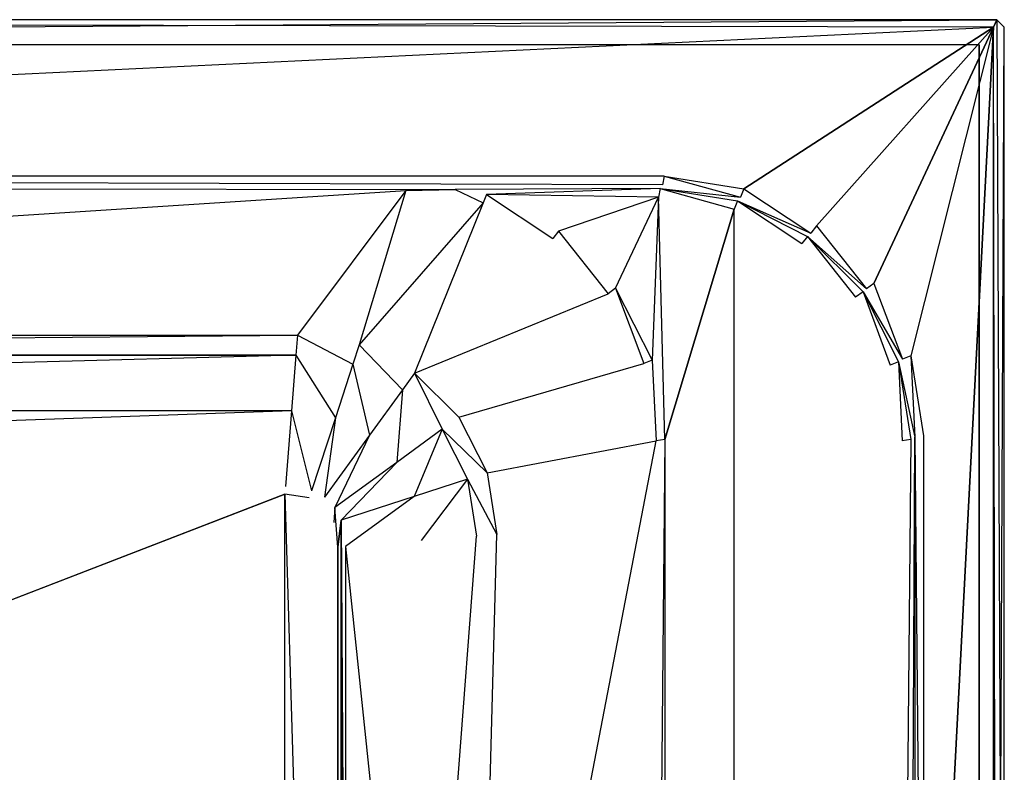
# Model space of a CAD drawing. Extents: x 0 to 1.4, y -0.7 to 0.
# Tile 7 of 7: x 1.01 to 1.4, y -0.3 to 0. Entities that reach past the tile are written whole.
import ezdxf

# ---------------------------------------------------------------- set-up
doc = ezdxf.new("R2010")
doc.units = 0
for name, color, linetype in [('L10_WANNE__N_BA147ARA2PWV__6___', 7, 'CONTINUOUS'), ('L11_WANNE__N_BA147ARA2PWV__7___', 7, 'CONTINUOUS'), ('L12_WANNE__N_BA147ARA2PWV__9___', 7, 'CONTINUOUS'), ('L13_WANNE__N_BA147ARA2PWV__10__', 7, 'CONTINUOUS'), ('L4_WANNE__N_BA147ARA2PWV__9___R', 7, 'CONTINUOUS'), ('L5_WANNE__N_BA147ARA2PWV__1___R', 7, 'CONTINUOUS'), ('L6_WANNE__N_BA147ARA2PWV__2___R', 7, 'CONTINUOUS'), ('L7_WANNE__N_BA147ARA2PWV__3___R', 7, 'CONTINUOUS'), ('L8_WANNE__N_BA147ARA2PWV__4___R', 7, 'CONTINUOUS'), ('L9_WANNE__N_BA147ARA2PWV__5___R', 7, 'CONTINUOUS')]:
    doc.layers.add(name, color=color, linetype=linetype)

msp = doc.modelspace()

# ---------------------------------------------------------------- linework, layer by layer
at = {"layer": 'L10_WANNE__N_BA147ARA2PWV__6___', "color": 8}
for points, invisible_edges in [([(1.193592, -0.072533, 0.442054), (1.18249, -0.067243, 0.444999), (1.162985, -0.067685, 0.44205), (1.193592, -0.072533, 0.442054)], 13), ([(1.18249, -0.067243, 0.444999), (1.193592, -0.072533, 0.442054), (1.19491, -0.069211, 0.444999), (1.18249, -0.067243, 0.444999)], 14), ([(1.221207, -0.086603, 0.442058), (1.19491, -0.069211, 0.444999), (1.193592, -0.072533, 0.442054), (1.221207, -0.086603, 0.442058)], 13), ([(1.19491, -0.069211, 0.444999), (1.221207, -0.086603, 0.442058), (1.223414, -0.083735, 0.445), (1.19491, -0.069211, 0.444999)], 14), ([(1.243122, -0.108517, 0.442059), (1.223414, -0.083735, 0.445), (1.221207, -0.086603, 0.442058), (1.243122, -0.108517, 0.442059)], 13), ([(1.223414, -0.083735, 0.445), (1.243122, -0.108517, 0.442059), (1.246034, -0.106356, 0.445), (1.223414, -0.083735, 0.445)], 14), ([(1.257191, -0.136132, 0.442059), (1.246034, -0.106356, 0.445), (1.243122, -0.108517, 0.442059), (1.257191, -0.136132, 0.442059)], 13), ([(1.246034, -0.106356, 0.445), (1.257191, -0.136132, 0.442059), (1.260558, -0.13486, 0.445), (1.246034, -0.106356, 0.445)], 14), ([(1.262039, -0.166743, 0.442055), (1.260558, -0.13486, 0.445), (1.257191, -0.136132, 0.442059), (1.262039, -0.166743, 0.442055)], 13), ([(1.260558, -0.13486, 0.445), (1.262039, -0.166743, 0.442055), (1.265525, -0.166221, 0.445), (1.260558, -0.13486, 0.445)], 14), ([(1.26204, -0.533257, 0.442053), (1.265525, -0.166221, 0.445), (1.262039, -0.166743, 0.442055), (1.26204, -0.533257, 0.442053)], 13), ([(1.265525, -0.166221, 0.445), (1.26204, -0.533257, 0.442053), (1.265525, -0.533779, 0.445), (1.265525, -0.166221, 0.445)], 14)]:
    msp.add_3dface(points, dxfattribs=dict(at, invisible_edges=invisible_edges))
at = {"layer": 'L11_WANNE__N_BA147ARA2PWV__7___', "color": 8}
for points, invisible_edges in [([(0.274958, -0.18785), (0.274958, -0.51215), (1.115042, -0.18785), (0.274958, -0.18785)], 13), ([(1.115042, -0.18785), (0.274958, -0.51215), (1.115042, -0.51215), (1.115042, -0.18785)], 10), ([(1.115042, -0.18785), (1.115042, -0.51215), (1.124702, -0.51062), (1.115042, -0.18785)], 13), ([(1.115042, -0.18785), (1.124702, -0.51062), (1.124702, -0.18938), (1.115042, -0.18785)], 10), ([(1.124702, -0.18938), (1.124702, -0.51062), (1.128943, -0.508459), (1.124702, -0.18938)], 13), ([(1.124702, -0.18938), (1.128943, -0.508459), (1.128943, -0.191541), (1.124702, -0.18938)], 15), ([(1.128943, -0.191541), (1.128943, -0.508459), (1.132309, -0.505093), (1.128943, -0.191541)], 15), ([(1.128943, -0.191541), (1.132309, -0.505093), (1.132309, -0.194907), (1.128943, -0.191541)], 15), ([(1.132309, -0.194907), (1.132309, -0.505093), (1.13447, -0.500852), (1.132309, -0.194907)], 15), ([(1.132309, -0.194907), (1.13447, -0.500852), (1.13447, -0.199148), (1.132309, -0.194907)], 15), ([(1.13447, -0.199148), (1.13447, -0.500852), (1.136, -0.491192), (1.13447, -0.199148)], 15), ([(1.13447, -0.199148), (1.136, -0.491192), (1.136, -0.208808), (1.13447, -0.199148)], 13)]:
    msp.add_3dface(points, dxfattribs=dict(at, invisible_edges=invisible_edges))
at = {"layer": 'L12_WANNE__N_BA147ARA2PWV__9___', "color": 8}
for points, invisible_edges in [([(0.003, 0, 0.422), (0.01, -0.01, 0.422), (1.397, 0, 0.422), (0.003, 0, 0.422)], 13), ([(1.397, 0, 0.422), (0.01, -0.01, 0.422), (1.39, -0.01, 0.422), (1.397, 0, 0.422)], 15), ([(1.397, 0, 0.422), (1.39, -0.01, 0.422), (1.397, -0.7, 0.422), (1.397, 0, 0.422)], 15), ([(1.397, 0, 0.422), (1.397, -0.7, 0.422), (1.4, -0.697, 0.422), (1.397, 0, 0.422)], 15), ([(1.397, 0, 0.422), (1.4, -0.697, 0.422), (1.4, -0.003, 0.422), (1.397, 0, 0.422)], 15), ([(1.39, -0.69, 0.422), (1.397, -0.7, 0.422), (1.39, -0.01, 0.422), (1.39, -0.69, 0.422)], 10)]:
    msp.add_3dface(points, dxfattribs=dict(at, invisible_edges=invisible_edges))
at = {"layer": 'L13_WANNE__N_BA147ARA2PWV__10__', "color": 8}
for points, invisible_edges in [([(0.01, -0.01, 0.422), (1.39, -0.01, 0.425), (1.39, -0.01, 0.422), (0.01, -0.01, 0.422)], 13), ([(1.39, -0.01, 0.425), (0.01, -0.01, 0.422), (0.01, -0.01, 0.425), (1.39, -0.01, 0.425)], 14), ([(1.39, -0.01, 0.422), (1.39, -0.69, 0.425), (1.39, -0.69, 0.422), (1.39, -0.01, 0.422)], 13), ([(1.39, -0.69, 0.425), (1.39, -0.01, 0.422), (1.39, -0.01, 0.425), (1.39, -0.69, 0.425)], 14)]:
    msp.add_3dface(points, dxfattribs=dict(at, invisible_edges=invisible_edges))
at = {"layer": 'L4_WANNE__N_BA147ARA2PWV__9___R', "color": 8}
for points, invisible_edges in [([(0.003, 0, 0.425), (0.01, -0.01, 0.425), (1.397, 0, 0.425), (0.003, 0, 0.425)], 13), ([(1.397, 0, 0.425), (0.01, -0.01, 0.425), (1.39, -0.01, 0.425), (1.397, 0, 0.425)], 15), ([(1.397, 0, 0.425), (1.39, -0.01, 0.425), (1.397, -0.7, 0.425), (1.397, 0, 0.425)], 15), ([(1.397, 0, 0.425), (1.397, -0.7, 0.425), (1.4, -0.697, 0.425), (1.397, 0, 0.425)], 15), ([(1.397, 0, 0.425), (1.4, -0.697, 0.425), (1.4, -0.003, 0.425), (1.397, 0, 0.425)], 10), ([(1.39, -0.69, 0.425), (1.397, -0.7, 0.425), (1.39, -0.01, 0.425), (1.39, -0.69, 0.425)], 10)]:
    msp.add_3dface(points, dxfattribs=dict(at, invisible_edges=invisible_edges))
at = {"layer": 'L5_WANNE__N_BA147ARA2PWV__1___R', "color": 8}
for points, invisible_edges in [([(1.265236, -0.061998, 0.459999), (0.164764, -0.062, 0.46), (1.264668, -0.06544, 0.457051), (1.265236, -0.061998, 0.459999)], 14), ([(1.264668, -0.06544, 0.457051), (0.164764, -0.062, 0.46), (0.165754, -0.06543, 0.457128), (1.264668, -0.06544, 0.457051)], 14), ([(1.295523, -0.070327, 0.457056), (1.265236, -0.061998, 0.459999), (1.264668, -0.06544, 0.457051), (1.295523, -0.070327, 0.457056)], 13), ([(1.265236, -0.061998, 0.459999), (1.295523, -0.070327, 0.457056), (1.296841, -0.067005, 0.459999), (1.265236, -0.061998, 0.459999)], 14), ([(1.323357, -0.084509, 0.457058), (1.296841, -0.067005, 0.459999), (1.295523, -0.070327, 0.457056), (1.323357, -0.084509, 0.457058)], 13), ([(1.296841, -0.067005, 0.459999), (1.323357, -0.084509, 0.457058), (1.325564, -0.081641, 0.46), (1.296841, -0.067005, 0.459999)], 14), ([(1.345446, -0.106598, 0.457059), (1.325564, -0.081641, 0.46), (1.323357, -0.084509, 0.457058), (1.345446, -0.106598, 0.457059)], 13), ([(1.325564, -0.081641, 0.46), (1.345446, -0.106598, 0.457059), (1.348358, -0.104437, 0.46), (1.325564, -0.081641, 0.46)], 14), ([(1.359628, -0.134432, 0.457057), (1.348358, -0.104437, 0.46), (1.345446, -0.106598, 0.457059), (1.359628, -0.134432, 0.457057)], 13), ([(1.348358, -0.104437, 0.46), (1.359628, -0.134432, 0.457057), (1.362993, -0.13316, 0.46), (1.348358, -0.104437, 0.46)], 14), ([(1.364514, -0.165286, 0.457054), (1.362993, -0.13316, 0.46), (1.359628, -0.134432, 0.457057), (1.364514, -0.165286, 0.457054)], 13), ([(1.362993, -0.13316, 0.46), (1.364514, -0.165286, 0.457054), (1.368, -0.164764, 0.46), (1.362993, -0.13316, 0.46)], 14), ([(1.364514, -0.165286, 0.457054), (1.368001, -0.535236, 0.459999), (1.368, -0.164764, 0.46), (1.364514, -0.165286, 0.457054)], 14), ([(1.368001, -0.535236, 0.459999), (1.364514, -0.165286, 0.457054), (1.364514, -0.534714, 0.457054), (1.368001, -0.535236, 0.459999)], 13)]:
    msp.add_3dface(points, dxfattribs=dict(at, invisible_edges=invisible_edges))
at = {"layer": 'L6_WANNE__N_BA147ARA2PWV__2___R', "color": 8}
for points, invisible_edges in [([(0.003, 0, 0.457), (1.395757, -0.003, 0.46), (1.397, 0, 0.457), (0.003, 0, 0.457)], 13), ([(1.395757, -0.003, 0.46), (0.003, 0, 0.457), (0.004243, -0.003, 0.46), (1.395757, -0.003, 0.46)], 14), ([(0.003, 0, 0.425), (1.397, 0, 0.457), (1.397, 0, 0.425), (0.003, 0, 0.425)], 13), ([(1.397, 0, 0.457), (0.003, 0, 0.425), (0.003, 0, 0.457), (1.397, 0, 0.457)], 14), ([(1.397, -0.004243, 0.46), (1.397, 0, 0.457), (1.395757, -0.003, 0.46), (1.397, -0.004243, 0.46)], 13), ([(1.397, 0, 0.457), (1.397, -0.004243, 0.46), (1.4, -0.003, 0.457), (1.397, 0, 0.457)], 14), ([(1.397, 0, 0.425), (1.4, -0.003, 0.457), (1.4, -0.003, 0.425), (1.397, 0, 0.425)], 13), ([(1.4, -0.003, 0.457), (1.397, 0, 0.425), (1.397, 0, 0.457), (1.4, -0.003, 0.457)], 14), ([(0.004243, -0.003, 0.46), (0.164764, -0.062, 0.46), (1.395757, -0.003, 0.46), (0.004243, -0.003, 0.46)], 13), ([(1.395757, -0.003, 0.46), (0.164764, -0.062, 0.46), (1.265236, -0.061998, 0.459999), (1.395757, -0.003, 0.46)], 15), ([(1.395757, -0.003, 0.46), (1.265236, -0.061998, 0.459999), (1.296841, -0.067005, 0.459999), (1.395757, -0.003, 0.46)], 9), ([(1.395757, -0.003, 0.46), (1.296841, -0.067005, 0.459999), (1.325564, -0.081641, 0.46), (1.395757, -0.003, 0.46)], 10), ([(1.395757, -0.003, 0.46), (1.325564, -0.081641, 0.46), (1.348358, -0.104437, 0.46), (1.395757, -0.003, 0.46)], 10), ([(1.395757, -0.003, 0.46), (1.348358, -0.104437, 0.46), (1.362993, -0.13316, 0.46), (1.395757, -0.003, 0.46)], 14), ([(1.395757, -0.003, 0.46), (1.362993, -0.13316, 0.46), (1.368, -0.164764, 0.46), (1.395757, -0.003, 0.46)], 12), ([(1.395757, -0.003, 0.46), (1.368, -0.164764, 0.46), (1.368001, -0.535236, 0.459999), (1.395757, -0.003, 0.46)], 9), ([(1.395757, -0.003, 0.46), (1.368001, -0.535236, 0.459999), (1.395757, -0.697, 0.46), (1.395757, -0.003, 0.46)], 10), ([(1.395757, -0.003, 0.46), (1.395757, -0.697, 0.46), (1.397, -0.695757, 0.46), (1.395757, -0.003, 0.46)], 11), ([(1.395757, -0.003, 0.46), (1.397, -0.695757, 0.46), (1.397, -0.004243, 0.46), (1.395757, -0.003, 0.46)], 15), ([(1.4, -0.003, 0.457), (1.397, -0.695757, 0.46), (1.4, -0.697, 0.457), (1.4, -0.003, 0.457)], 13), ([(1.397, -0.695757, 0.46), (1.4, -0.003, 0.457), (1.397, -0.004243, 0.46), (1.397, -0.695757, 0.46)], 14), ([(1.4, -0.003, 0.425), (1.4, -0.697, 0.457), (1.4, -0.697, 0.425), (1.4, -0.003, 0.425)], 13), ([(1.4, -0.697, 0.457), (1.4, -0.003, 0.425), (1.4, -0.003, 0.457), (1.4, -0.697, 0.457)], 14)]:
    msp.add_3dface(points, dxfattribs=dict(at, invisible_edges=invisible_edges))
at = {"layer": 'L7_WANNE__N_BA147ARA2PWV__3___R', "color": 8}
for points, invisible_edges in [([(1.263644, -0.066802, 0.447948), (1.18249, -0.067243, 0.444999), (1.19491, -0.069211, 0.444999), (1.263644, -0.066802, 0.447948)], 14), ([(1.263644, -0.066802, 0.447948), (1.19491, -0.069211, 0.444999), (1.263076, -0.070244, 0.445), (1.263644, -0.066802, 0.447948)], 14), ([(1.293032, -0.074988, 0.444999), (1.263644, -0.066802, 0.447948), (1.263076, -0.070244, 0.445), (1.293032, -0.074988, 0.444999)], 13), ([(1.263644, -0.066802, 0.447948), (1.293032, -0.074988, 0.444999), (1.29435, -0.071667, 0.447944), (1.263644, -0.066802, 0.447948)], 14), ([(1.319843, -0.088649, 0.444999), (1.29435, -0.071667, 0.447944), (1.293032, -0.074988, 0.444999), (1.319843, -0.088649, 0.444999)], 13), ([(1.29435, -0.071667, 0.447944), (1.319843, -0.088649, 0.444999), (1.32205, -0.085782, 0.447942), (1.29435, -0.071667, 0.447944)], 14), ([(1.34112, -0.109926, 0.445), (1.32205, -0.085782, 0.447942), (1.319843, -0.088649, 0.444999), (1.34112, -0.109926, 0.445)], 13), ([(1.32205, -0.085782, 0.447942), (1.34112, -0.109926, 0.445), (1.344033, -0.107765, 0.447941), (1.32205, -0.085782, 0.447942)], 14), ([(1.35478, -0.136737, 0.445), (1.344033, -0.107765, 0.447941), (1.34112, -0.109926, 0.445), (1.35478, -0.136737, 0.445)], 13), ([(1.344033, -0.107765, 0.447941), (1.35478, -0.136737, 0.445), (1.358147, -0.135465, 0.447943), (1.344033, -0.107765, 0.447941)], 14), ([(1.359524, -0.166693, 0.445001), (1.358147, -0.135465, 0.447943), (1.35478, -0.136737, 0.445), (1.359524, -0.166693, 0.445001)], 13), ([(1.358147, -0.135465, 0.447943), (1.359524, -0.166693, 0.445001), (1.363011, -0.166171, 0.447946), (1.358147, -0.135465, 0.447943)], 14), ([(1.359525, -0.533307, 0.445), (1.363011, -0.166171, 0.447946), (1.359524, -0.166693, 0.445001), (1.359525, -0.533307, 0.445)], 13), ([(1.363011, -0.166171, 0.447946), (1.359525, -0.533307, 0.445), (1.363011, -0.533829, 0.447946), (1.363011, -0.166171, 0.447946)], 14)]:
    msp.add_3dface(points, dxfattribs=dict(at, invisible_edges=invisible_edges))
at = {"layer": 'L8_WANNE__N_BA147ARA2PWV__4___R', "color": 8}
for points, invisible_edges in [([(1.223414, -0.083735, 0.445), (1.263076, -0.070244, 0.445), (1.19491, -0.069211, 0.444999), (1.223414, -0.083735, 0.445)], 13), ([(1.263076, -0.070244, 0.445), (1.223414, -0.083735, 0.445), (1.246034, -0.106356, 0.445), (1.263076, -0.070244, 0.445)], 10), ([(1.263076, -0.070244, 0.445), (1.246034, -0.106356, 0.445), (1.260558, -0.13486, 0.445), (1.263076, -0.070244, 0.445)], 13), ([(1.263076, -0.070244, 0.445), (1.260558, -0.13486, 0.445), (1.265525, -0.166221, 0.445), (1.263076, -0.070244, 0.445)], 10), ([(1.263076, -0.070244, 0.445), (1.265525, -0.166221, 0.445), (1.293032, -0.074988, 0.444999), (1.263076, -0.070244, 0.445)], 13), ([(1.293032, -0.074988, 0.444999), (1.265525, -0.166221, 0.445), (1.293032, -0.625011, 0.445001), (1.293032, -0.074988, 0.444999)], 10), ([(1.293032, -0.074988, 0.444999), (1.293032, -0.625011, 0.445001), (1.319843, -0.61135, 0.445), (1.293032, -0.074988, 0.444999)], 13), ([(1.293032, -0.074988, 0.444999), (1.319843, -0.61135, 0.445), (1.319843, -0.088649, 0.444999), (1.293032, -0.074988, 0.444999)], 15), ([(1.319843, -0.088649, 0.444999), (1.319843, -0.61135, 0.445), (1.34112, -0.590074, 0.445), (1.319843, -0.088649, 0.444999)], 15), ([(1.319843, -0.088649, 0.444999), (1.34112, -0.590074, 0.445), (1.34112, -0.109926, 0.445), (1.319843, -0.088649, 0.444999)], 15), ([(1.34112, -0.109926, 0.445), (1.34112, -0.590074, 0.445), (1.35478, -0.136737, 0.445), (1.34112, -0.109926, 0.445)], 15), ([(1.35478, -0.136737, 0.445), (1.34112, -0.590074, 0.445), (1.354781, -0.563263, 0.444999), (1.35478, -0.136737, 0.445)], 15), ([(1.35478, -0.136737, 0.445), (1.354781, -0.563263, 0.444999), (1.359524, -0.166693, 0.445001), (1.35478, -0.136737, 0.445)], 15), ([(1.265525, -0.533779, 0.445), (1.293032, -0.625011, 0.445001), (1.265525, -0.166221, 0.445), (1.265525, -0.533779, 0.445)], 10), ([(1.359524, -0.166693, 0.445001), (1.354781, -0.563263, 0.444999), (1.359525, -0.533307, 0.445), (1.359524, -0.166693, 0.445001)], 15)]:
    msp.add_3dface(points, dxfattribs=dict(at, invisible_edges=invisible_edges))
at = {"layer": 'L9_WANNE__N_BA147ARA2PWV__5___R', "color": 8}
for points, invisible_edges in [([(0.27, -0.124849, 0.06), (1.162985, -0.067685, 0.44205), (0.165754, -0.06543, 0.457128), (0.27, -0.124849, 0.06)], 10), ([(0.165754, -0.06543, 0.457128), (1.162985, -0.067685, 0.44205), (1.18249, -0.067243, 0.444999), (0.165754, -0.06543, 0.457128)], 13), ([(0.165754, -0.06543, 0.457128), (1.18249, -0.067243, 0.444999), (1.263644, -0.066802, 0.447948), (0.165754, -0.06543, 0.457128)], 14), ([(0.165754, -0.06543, 0.457128), (1.263644, -0.066802, 0.447948), (1.264668, -0.06544, 0.457051), (0.165754, -0.06543, 0.457128)], 15), ([(1.263644, -0.066802, 0.447948), (1.295523, -0.070327, 0.457056), (1.264668, -0.06544, 0.457051), (1.263644, -0.066802, 0.447948)], 14), ([(1.162985, -0.067685, 0.44205), (0.27, -0.124849, 0.06), (1.12, -0.124848, 0.06), (1.162985, -0.067685, 0.44205)], 13), ([(1.144413, -0.128716, 0.06), (1.162985, -0.067685, 0.44205), (1.12, -0.124848, 0.06), (1.144413, -0.128716, 0.06)], 13), ([(1.162985, -0.067685, 0.44205), (1.144413, -0.128716, 0.06), (1.193592, -0.072533, 0.442054), (1.162985, -0.067685, 0.44205)], 14), ([(1.295523, -0.070327, 0.457056), (1.263644, -0.066802, 0.447948), (1.29435, -0.071667, 0.447944), (1.295523, -0.070327, 0.457056)], 13), ([(1.166435, -0.139937, 0.06), (1.193592, -0.072533, 0.442054), (1.144413, -0.128716, 0.06), (1.166435, -0.139937, 0.06)], 13), ([(1.193592, -0.072533, 0.442054), (1.166435, -0.139937, 0.06), (1.221207, -0.086603, 0.442058), (1.193592, -0.072533, 0.442054)], 14), ([(1.29435, -0.071667, 0.447944), (1.323357, -0.084509, 0.457058), (1.295523, -0.070327, 0.457056), (1.29435, -0.071667, 0.447944)], 14), ([(1.323357, -0.084509, 0.457058), (1.29435, -0.071667, 0.447944), (1.32205, -0.085782, 0.447942), (1.323357, -0.084509, 0.457058)], 13), ([(1.32205, -0.085782, 0.447942), (1.345446, -0.106598, 0.457059), (1.323357, -0.084509, 0.457058), (1.32205, -0.085782, 0.447942)], 14), ([(1.345446, -0.106598, 0.457059), (1.32205, -0.085782, 0.447942), (1.344033, -0.107765, 0.447941), (1.345446, -0.106598, 0.457059)], 13), ([(1.166435, -0.139937, 0.06), (1.243122, -0.108517, 0.442059), (1.221207, -0.086603, 0.442058), (1.166435, -0.139937, 0.06)], 14), ([(1.243122, -0.108517, 0.442059), (1.166435, -0.139937, 0.06), (1.183913, -0.157415, 0.06), (1.243122, -0.108517, 0.442059)], 13), ([(1.183913, -0.157415, 0.06), (1.257191, -0.136132, 0.442059), (1.243122, -0.108517, 0.442059), (1.183913, -0.157415, 0.06)], 14), ([(1.344033, -0.107765, 0.447941), (1.359628, -0.134432, 0.457057), (1.345446, -0.106598, 0.457059), (1.344033, -0.107765, 0.447941)], 14), ([(1.359628, -0.134432, 0.457057), (1.344033, -0.107765, 0.447941), (1.358147, -0.135465, 0.447943), (1.359628, -0.134432, 0.457057)], 13), ([(0.270633, -0.132888, 0.03), (1.12, -0.124848, 0.06), (0.27, -0.124849, 0.06), (0.270633, -0.132888, 0.03)], 14), ([(1.12, -0.124848, 0.06), (0.270633, -0.132888, 0.03), (1.119367, -0.132888, 0.03), (1.12, -0.124848, 0.06)], 13), ([(1.141898, -0.136456, 0.03), (1.12, -0.124848, 0.06), (1.119367, -0.132888, 0.03), (1.141898, -0.136456, 0.03)], 13), ([(1.12, -0.124848, 0.06), (1.141898, -0.136456, 0.03), (1.144413, -0.128716, 0.06), (1.12, -0.124848, 0.06)], 14), ([(1.161652, -0.146522, 0.03), (1.144413, -0.128716, 0.06), (1.141898, -0.136456, 0.03), (1.161652, -0.146522, 0.03)], 13), ([(1.144413, -0.128716, 0.06), (1.161652, -0.146522, 0.03), (1.166435, -0.139937, 0.06), (1.144413, -0.128716, 0.06)], 14), ([(0.272361, -0.15485, 0.008038), (1.119367, -0.132888, 0.03), (0.270633, -0.132888, 0.03), (0.272361, -0.15485, 0.008038)], 13), ([(1.119367, -0.132888, 0.03), (0.272361, -0.15485, 0.008038), (1.117639, -0.15485, 0.008038), (1.119367, -0.132888, 0.03)], 14), ([(1.135026, -0.157604, 0.008038), (1.119367, -0.132888, 0.03), (1.117639, -0.15485, 0.008038), (1.135026, -0.157604, 0.008038)], 13), ([(1.119367, -0.132888, 0.03), (1.135026, -0.157604, 0.008038), (1.141898, -0.136456, 0.03), (1.119367, -0.132888, 0.03)], 14), ([(1.148582, -0.164511, 0.008038), (1.141898, -0.136456, 0.03), (1.135026, -0.157604, 0.008038), (1.148582, -0.164511, 0.008038)], 13), ([(1.141898, -0.136456, 0.03), (1.148582, -0.164511, 0.008038), (1.161652, -0.146522, 0.03), (1.141898, -0.136456, 0.03)], 14), ([(1.257191, -0.136132, 0.442059), (1.183913, -0.157415, 0.06), (1.195133, -0.179438, 0.06), (1.257191, -0.136132, 0.442059)], 13), ([(1.195133, -0.179438, 0.06), (1.262039, -0.166743, 0.442055), (1.257191, -0.136132, 0.442059), (1.195133, -0.179438, 0.06)], 14), ([(1.358147, -0.135465, 0.447943), (1.364514, -0.165286, 0.457054), (1.359628, -0.134432, 0.457057), (1.358147, -0.135465, 0.447943)], 14), ([(1.364514, -0.165286, 0.457054), (1.358147, -0.135465, 0.447943), (1.363011, -0.166171, 0.447946), (1.364514, -0.165286, 0.457054)], 13), ([(1.177328, -0.162198, 0.03), (1.166435, -0.139937, 0.06), (1.161652, -0.146522, 0.03), (1.177328, -0.162198, 0.03)], 13), ([(1.166435, -0.139937, 0.06), (1.177328, -0.162198, 0.03), (1.183913, -0.157415, 0.06), (1.166435, -0.139937, 0.06)], 14), ([(1.159339, -0.175268, 0.008038), (1.161652, -0.146522, 0.03), (1.148582, -0.164511, 0.008038), (1.159339, -0.175268, 0.008038)], 13), ([(1.161652, -0.146522, 0.03), (1.159339, -0.175268, 0.008038), (1.177328, -0.162198, 0.03), (1.161652, -0.146522, 0.03)], 14), ([(0.274722, -0.18485), (1.117639, -0.15485, 0.008038), (0.272361, -0.15485, 0.008038), (0.274722, -0.18485)], 13), ([(1.117639, -0.15485, 0.008038), (0.274722, -0.18485), (1.115278, -0.18485), (1.117639, -0.15485, 0.008038)], 14), ([(1.12564, -0.186491), (1.117639, -0.15485, 0.008038), (1.115278, -0.18485), (1.12564, -0.186491)], 13), ([(1.117639, -0.15485, 0.008038), (1.12564, -0.186491), (1.135026, -0.157604, 0.008038), (1.117639, -0.15485, 0.008038)], 14), ([(1.130728, -0.189084), (1.135026, -0.157604, 0.008038), (1.12564, -0.186491), (1.130728, -0.189084)], 13), ([(1.135026, -0.157604, 0.008038), (1.130728, -0.189084), (1.148582, -0.164511, 0.008038), (1.135026, -0.157604, 0.008038)], 14), ([(1.177328, -0.162198, 0.03), (1.195133, -0.179438, 0.06), (1.183913, -0.157415, 0.06), (1.177328, -0.162198, 0.03)], 14), ([(1.166246, -0.188824, 0.008038), (1.177328, -0.162198, 0.03), (1.159339, -0.175268, 0.008038), (1.166246, -0.188824, 0.008038)], 13), ([(1.177328, -0.162198, 0.03), (1.166246, -0.188824, 0.008038), (1.187394, -0.181952, 0.03), (1.177328, -0.162198, 0.03)], 14), ([(1.195133, -0.179438, 0.06), (1.177328, -0.162198, 0.03), (1.187394, -0.181952, 0.03), (1.195133, -0.179438, 0.06)], 13), ([(1.134766, -0.193122), (1.148582, -0.164511, 0.008038), (1.130728, -0.189084), (1.134766, -0.193122)], 13), ([(1.148582, -0.164511, 0.008038), (1.134766, -0.193122), (1.159339, -0.175268, 0.008038), (1.148582, -0.164511, 0.008038)], 14), ([(1.262039, -0.166743, 0.442055), (1.195133, -0.179438, 0.06), (1.199, -0.20385, 0.06), (1.262039, -0.166743, 0.442055)], 13), ([(1.199001, -0.49615, 0.06), (1.262039, -0.166743, 0.442055), (1.199, -0.20385, 0.06), (1.199001, -0.49615, 0.06)], 14), ([(1.262039, -0.166743, 0.442055), (1.199001, -0.49615, 0.06), (1.26204, -0.533257, 0.442053), (1.262039, -0.166743, 0.442055)], 13), ([(1.364514, -0.165286, 0.457054), (1.363011, -0.533829, 0.447946), (1.364514, -0.534714, 0.457054), (1.364514, -0.165286, 0.457054)], 13), ([(1.363011, -0.533829, 0.447946), (1.364514, -0.165286, 0.457054), (1.363011, -0.166171, 0.447946), (1.363011, -0.533829, 0.447946)], 14), ([(1.137359, -0.19821), (1.159339, -0.175268, 0.008038), (1.134766, -0.193122), (1.137359, -0.19821)], 13), ([(1.159339, -0.175268, 0.008038), (1.137359, -0.19821), (1.166246, -0.188824, 0.008038), (1.159339, -0.175268, 0.008038)], 14), ([(1.169, -0.206211, 0.008038), (1.187394, -0.181952, 0.03), (1.166246, -0.188824, 0.008038), (1.169, -0.206211, 0.008038)], 13), ([(1.187394, -0.181952, 0.03), (1.169, -0.206211, 0.008038), (1.190962, -0.204483, 0.03), (1.187394, -0.181952, 0.03)], 14), ([(1.187394, -0.181952, 0.03), (1.199, -0.20385, 0.06), (1.195133, -0.179438, 0.06), (1.187394, -0.181952, 0.03)], 14), ([(1.199, -0.20385, 0.06), (1.187394, -0.181952, 0.03), (1.190962, -0.204483, 0.03), (1.199, -0.20385, 0.06)], 13), ([(0.274722, -0.18485), (0.274958, -0.18785), (1.115278, -0.18485), (0.274722, -0.18485)], 15), ([(1.115278, -0.18485), (0.274958, -0.18785), (1.115042, -0.18785), (1.115278, -0.18485)], 15), ([(1.115278, -0.18485), (1.115042, -0.18785), (1.124702, -0.18938), (1.115278, -0.18485)], 15), ([(1.115278, -0.18485), (1.124702, -0.18938), (1.12564, -0.186491), (1.115278, -0.18485)], 15), ([(1.12564, -0.186491), (1.124702, -0.18938), (1.128943, -0.191541), (1.12564, -0.186491)], 15), ([(1.12564, -0.186491), (1.128943, -0.191541), (1.130728, -0.189084), (1.12564, -0.186491)], 15), ([(1.130728, -0.189084), (1.128943, -0.191541), (1.132309, -0.194907), (1.130728, -0.189084)], 15), ([(1.130728, -0.189084), (1.132309, -0.194907), (1.134766, -0.193122), (1.130728, -0.189084)], 15), ([(1.139, -0.208572), (1.166246, -0.188824, 0.008038), (1.137359, -0.19821), (1.139, -0.208572)], 13), ([(1.166246, -0.188824, 0.008038), (1.139, -0.208572), (1.169, -0.206211, 0.008038), (1.166246, -0.188824, 0.008038)], 14), ([(1.134766, -0.193122), (1.132309, -0.194907), (1.13447, -0.199148), (1.134766, -0.193122)], 15), ([(1.134766, -0.193122), (1.13447, -0.199148), (1.136, -0.208808), (1.134766, -0.193122)], 10), ([(1.134766, -0.193122), (1.136, -0.208808), (1.137359, -0.19821), (1.134766, -0.193122)], 13), ([(1.137359, -0.19821), (1.136, -0.208808), (1.137359, -0.50179), (1.137359, -0.19821)], 10), ([(1.137359, -0.19821), (1.137359, -0.50179), (1.139, -0.491428), (1.137359, -0.19821)], 8), ([(1.137359, -0.19821), (1.139, -0.491428), (1.139, -0.208572), (1.137359, -0.19821)], 14), ([(1.139, -0.208572), (1.169, -0.493789, 0.008038), (1.169, -0.206211, 0.008038), (1.139, -0.208572)], 14), ([(1.190962, -0.204483, 0.03), (1.169, -0.493789, 0.008038), (1.190962, -0.495517, 0.03), (1.190962, -0.204483, 0.03)], 13), ([(1.169, -0.493789, 0.008038), (1.190962, -0.204483, 0.03), (1.169, -0.206211, 0.008038), (1.169, -0.493789, 0.008038)], 14), ([(1.199, -0.20385, 0.06), (1.190962, -0.495517, 0.03), (1.199001, -0.49615, 0.06), (1.199, -0.20385, 0.06)], 13), ([(1.190962, -0.495517, 0.03), (1.199, -0.20385, 0.06), (1.190962, -0.204483, 0.03), (1.190962, -0.495517, 0.03)], 14), ([(1.136, -0.491192), (1.137359, -0.50179), (1.136, -0.208808), (1.136, -0.491192)], 10), ([(1.169, -0.493789, 0.008038), (1.139, -0.208572), (1.139, -0.491428), (1.169, -0.493789, 0.008038)], 13)]:
    msp.add_3dface(points, dxfattribs=dict(at, invisible_edges=invisible_edges))

doc.saveas('drawing.dxf')
